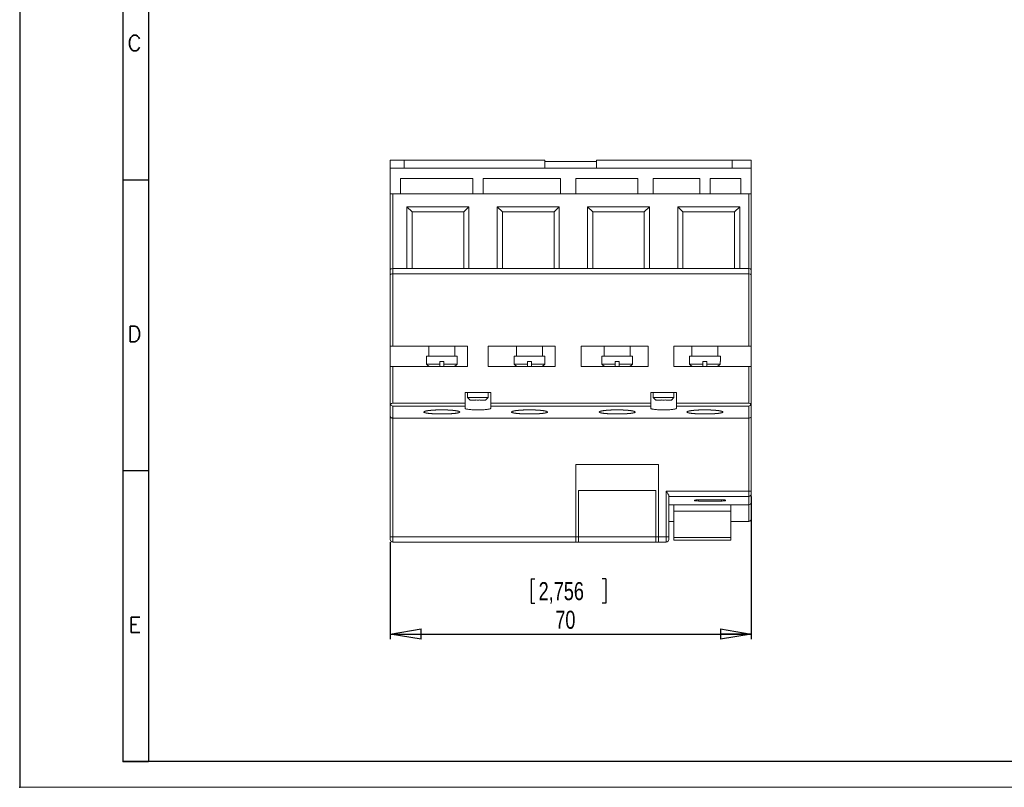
# Model space of a CAD drawing. Header units: millimetres. Extents: x 0 to 420, y 0 to 297.
# Tile 1 of 4: x 0 to 191, y 0 to 149. Entities that reach past the tile are written whole.
import ezdxf

# ---------------------------------------------------------------- set-up
doc = ezdxf.new("R2010")
doc.units = ezdxf.units.MM
doc.header["$PDSIZE"] = -1
doc.layers.add('FORMATO', color=7, linetype='Continuous')
doc.layers.add('LEGENDA', color=7, linetype='Continuous')
doc.styles.add('SLDTEXTSTYLE0', font='ROMANS')
doc.styles.add('SLDTEXTSTYLE3', font='TXT', dxfattribs={"width": 0.75})
doc.dimstyles.new('SLDDIMSTYLE0', dxfattribs={"dimtxt": 3.5, "dimasz": 6, "dimexe": 0, "dimexo": 0.0625, "dimgap": 0.875, "dimtad": 2, "dimrnd": 1e-09, "dimzin": 12, "dimdsep": 46, "dimtxsty": 'SLDTEXTSTYLE3', "dimblk1": 'CLOSED', "dimblk2": 'CLOSED', "dimsah": 1, "dimcen": 0.09, "dimadec": 0, "dimazin": 0, "dimtfac": 1, "dimtofl": 0, "dimtmove": 0, "dimatfit": 3, "dimldrblk": 'CLOSED', "dimfxl": 0, "dimtolj": 1, "dimtzin": 12, "dimarcsym": 0})

# ---------------------------------------------------------------- blocks, each defined once
blk = doc.blocks.new('_CLOSED')
at = {"color": 0, "linetype": 'ByBlock', "lineweight": -2}
for p, q in [((-1, 0.166667), (0, 0)), ((-1, 0.166667), (-1, -0.166667)), ((0, 0), (-1, -0.166667)), ((0, 0), (-1, 0))]:
    blk.add_line(p, q, dxfattribs=at)
blk = doc.blocks.new('*D3')
at = {"layer": 'LEGENDA'}
for p, q in [((141.83, 56.39), (141.83, 28.72)), ((71.83, 47.55), (71.83, 28.72)), ((99.18, 40.4), (99.18, 35.69)), ((99.18, 40.4), (99.89, 40.4)), ((113.65, 40.4), (112.94, 40.4)), ((113.65, 40.4), (113.65, 35.69)), ((99.18, 35.69), (99.89, 35.69)), ((113.65, 35.69), (112.94, 35.69)), ((71.83, 29.72), (141.83, 29.72))]:
    blk.add_line(p, q, dxfattribs=at)
at = {"layer": 'LEGENDA', "xscale": 6, "yscale": 6, "rotation": 180.0000000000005}
blk.add_blockref('_CLOSED', (71.83, 29.72, -13.03), dxfattribs=at)
at = {"layer": 'LEGENDA', "xscale": 6, "yscale": 6}
blk.add_blockref('_CLOSED', (141.83, 29.72, -13.03), dxfattribs=at)
at = {"layer": 'LEGENDA', "char_height": 3.5, "attachment_point": 1, "style": 'SLDTEXTSTYLE3'}
for s, insert in [('2,756', (100.6, 39.78)), ('70', (103.83, 34.23))]:
    blk.add_mtext(s, dxfattribs=dict(at, insert=insert))

msp = doc.modelspace()

# ---------------------------------------------------------------- linework, layer by layer
at = {"color": 7, "linetype": 'Continuous', "lineweight": 15}
for p, q in [((71.833, 121.554), (74.533, 121.554)), ((71.833, 121.554), (71.833, 120.054)), ((74.533, 121.554), (74.533, 120.054)), ((74.533, 121.554), (101.833, 121.554)), ((101.833, 121.354), (101.833, 121.554)), ((101.833, 121.354), (111.833, 121.354)), ((101.833, 120.054), (101.833, 121.354)), ((111.833, 121.554), (111.833, 121.354)), ((111.833, 121.554), (138.133, 121.554)), ((111.833, 121.354), (111.833, 120.054)), ((138.133, 121.554), (141.833, 121.554)), ((138.133, 120.054), (138.133, 121.554)), ((141.833, 121.554), (141.833, 120.054)), ((71.833, 120.054), (74.533, 120.054)), ((71.833, 120.054), (71.833, 115.054)), ((74.533, 120.054), (138.133, 120.054)), ((138.133, 120.054), (141.833, 120.054)), ((141.833, 120.054), (141.833, 115.054)), ((87.833, 118.054), (73.833, 118.054)), ((73.833, 118.054), (73.833, 115.054)), ((87.833, 115.054), (87.833, 118.054)), ((104.833, 118.054), (89.833, 118.054)), ((89.833, 118.054), (89.833, 115.054)), ((104.833, 115.054), (104.833, 118.054)), ((119.833, 118.054), (107.833, 118.054)), ((107.833, 118.054), (107.833, 115.054)), ((119.833, 115.054), (119.833, 118.054)), ((131.833, 118.054), (122.833, 118.054)), ((122.833, 118.054), (122.833, 115.054)), ((131.833, 115.054), (131.833, 118.054)), ((139.833, 118.054), (133.833, 118.054)), ((133.833, 118.054), (133.833, 115.054)), ((139.833, 115.054), (139.833, 118.054)), ((71.833, 115.054), (72.333, 115.054)), ((71.833, 100.347), (71.833, 115.054)), ((72.333, 115.054), (72.333, 100.554)), ((72.333, 115.054), (141.333, 115.054)), ((141.333, 100.554), (141.333, 115.054)), ((141.333, 115.054), (141.833, 115.054)), ((141.833, 115.054), (141.833, 100.347)), ((75.083, 112.554), (87.083, 112.554)), ((75.083, 100.554), (75.083, 112.554)), ((75.083, 112.554), (76.083, 111.554)), ((76.083, 111.554), (76.083, 100.554)), ((86.083, 111.554), (76.083, 111.554)), ((87.083, 112.554), (86.083, 111.554)), ((86.083, 100.554), (86.083, 111.554)), ((87.083, 112.554), (87.083, 100.554)), ((92.583, 112.554), (104.583, 112.554)), ((92.583, 100.554), (92.583, 112.554)), ((92.583, 112.554), (93.583, 111.554)), ((93.583, 111.554), (93.583, 100.554)), ((103.583, 111.554), (93.583, 111.554)), ((104.583, 112.554), (103.583, 111.554)), ((103.583, 100.554), (103.583, 111.554)), ((104.583, 112.554), (104.583, 100.554)), ((110.083, 112.554), (122.083, 112.554)), ((110.083, 100.554), (110.083, 112.554)), ((110.083, 112.554), (111.083, 111.554)), ((111.083, 111.554), (111.083, 100.554)), ((121.083, 111.554), (111.083, 111.554)), ((122.083, 112.554), (121.083, 111.554)), ((121.083, 100.554), (121.083, 111.554)), ((122.083, 112.554), (122.083, 100.554)), ((127.583, 112.554), (139.583, 112.554)), ((127.583, 100.554), (127.583, 112.554)), ((127.583, 112.554), (128.583, 111.554)), ((128.583, 111.554), (128.583, 100.554)), ((138.583, 111.554), (128.583, 111.554)), ((139.583, 112.554), (138.583, 111.554)), ((138.583, 100.554), (138.583, 111.554)), ((139.583, 112.554), (139.583, 100.554)), ((71.833, 99.347), (71.833, 100.347)), ((71.833, 85.554), (71.833, 99.347)), ((72.333, 100.554), (72.333, 99.554)), ((75.083, 100.554), (72.333, 100.554)), ((72.333, 99.554), (72.333, 85.554)), ((141.333, 99.554), (72.333, 99.554)), ((75.083, 100.554), (87.083, 100.554)), ((92.583, 100.554), (87.083, 100.554)), ((92.583, 100.554), (104.583, 100.554)), ((110.083, 100.554), (104.583, 100.554)), ((110.083, 100.554), (122.083, 100.554)), ((127.583, 100.554), (122.083, 100.554)), ((127.583, 100.554), (139.583, 100.554)), ((141.333, 100.554), (139.583, 100.554)), ((141.333, 99.554), (141.333, 100.554)), ((141.333, 85.554), (141.333, 99.554)), ((141.833, 100.347), (141.833, 99.347)), ((141.833, 99.347), (141.833, 85.554)), ((72.333, 85.554), (71.833, 85.554)), ((71.833, 85.554), (71.833, 81.554)), ((86.833, 85.554), (72.333, 85.554)), ((79.333, 85.554), (79.333, 83.554)), ((84.333, 83.554), (84.333, 85.554)), ((86.833, 81.554), (86.833, 85.554)), ((103.833, 85.554), (90.833, 85.554)), ((90.833, 85.554), (90.833, 81.554)), ((96.333, 85.554), (96.333, 83.554)), ((101.333, 83.554), (101.333, 85.554)), ((103.833, 81.554), (103.833, 85.554)), ((121.833, 85.554), (108.833, 85.554)), ((108.833, 85.554), (108.833, 81.554)), ((113.333, 85.554), (113.333, 83.554)), ((118.333, 83.554), (118.333, 85.554)), ((121.833, 81.554), (121.833, 85.554)), ((141.333, 85.554), (126.833, 85.554)), ((126.833, 85.554), (126.833, 81.554)), ((130.333, 85.554), (130.333, 83.554)), ((135.333, 83.554), (135.333, 85.554)), ((141.833, 85.554), (141.333, 85.554)), ((141.833, 81.554), (141.833, 85.554)), ((78.833, 83.554), (78.833, 82.554)), ((84.833, 83.554), (78.833, 83.554)), ((78.86, 82.554), (78.833, 82.554)), ((78.86, 82.554), (78.86, 82.054)), ((82.233, 82.554), (81.433, 82.554)), ((81.433, 82.054), (81.433, 82.554)), ((82.233, 82.554), (82.233, 82.054)), ((84.833, 82.554), (84.806, 82.554)), ((84.806, 82.054), (84.806, 82.554)), ((84.833, 82.554), (84.833, 83.554)), ((95.833, 83.554), (95.833, 82.554)), ((101.833, 83.554), (95.833, 83.554)), ((95.833, 82.554), (95.86, 82.554)), ((95.86, 82.054), (95.86, 82.554)), ((98.433, 82.554), (99.233, 82.554)), ((98.433, 82.554), (98.433, 82.054)), ((99.233, 82.054), (99.233, 82.554)), ((101.806, 82.554), (101.833, 82.554)), ((101.806, 82.554), (101.806, 82.054)), ((101.833, 82.554), (101.833, 83.554)), ((112.833, 83.554), (112.833, 82.554)), ((118.833, 83.554), (112.833, 83.554)), ((112.86, 82.554), (112.833, 82.554)), ((112.86, 82.554), (112.86, 82.054)), ((116.233, 82.554), (115.433, 82.554)), ((115.433, 82.054), (115.433, 82.554)), ((116.233, 82.554), (116.233, 82.054)), ((118.833, 82.554), (118.806, 82.554)), ((118.806, 82.054), (118.806, 82.554)), ((118.833, 82.554), (118.833, 83.554)), ((129.833, 83.554), (129.833, 82.554)), ((135.833, 83.554), (129.833, 83.554)), ((129.833, 82.554), (129.86, 82.554)), ((129.86, 82.054), (129.86, 82.554)), ((132.433, 82.554), (133.233, 82.554)), ((132.433, 82.554), (132.433, 82.054)), ((133.233, 82.054), (133.233, 82.554)), ((135.806, 82.554), (135.833, 82.554)), ((135.806, 82.554), (135.806, 82.054)), ((135.833, 82.554), (135.833, 83.554)), ((71.833, 81.554), (72.333, 81.554)), ((71.833, 74.414), (71.833, 81.554)), ((72.333, 81.554), (72.333, 74.481)), ((72.333, 81.554), (86.833, 81.554)), ((78.86, 82.054), (81.433, 82.054)), ((82.233, 82.054), (84.806, 82.054)), ((90.833, 81.554), (103.833, 81.554)), ((95.86, 82.054), (98.433, 82.054)), ((99.233, 82.054), (101.806, 82.054)), ((108.833, 81.554), (121.833, 81.554)), ((112.86, 82.054), (115.433, 82.054)), ((116.233, 82.054), (118.806, 82.054)), ((126.833, 81.554), (141.333, 81.554)), ((129.86, 82.054), (132.433, 82.054)), ((133.233, 82.054), (135.806, 82.054)), ((141.333, 74.481), (141.333, 81.554)), ((141.333, 81.554), (141.833, 81.554)), ((141.833, 81.554), (141.833, 74.414)), ((91.333, 76.554), (86.333, 76.554)), ((86.333, 76.554), (86.333, 74.481)), ((86.833, 76.554), (86.833, 75.554)), ((90.833, 75.554), (90.833, 76.554)), ((91.333, 76.554), (91.333, 74.481)), ((127.333, 76.554), (122.333, 76.554)), ((122.333, 76.554), (122.333, 74.481)), ((122.833, 76.554), (122.833, 75.554)), ((126.833, 75.554), (126.833, 76.554)), ((127.333, 76.554), (127.333, 74.481)), ((72.333, 74.481), (86.333, 74.481)), ((86.333, 74.481), (86.333, 73.91)), ((86.833, 75.554), (87.333, 75.054)), ((86.833, 75.554), (88.833, 75.554)), ((88.433, 75.054), (87.387, 75.054)), ((88.833, 75.554), (90.833, 75.554)), ((90.279, 75.054), (89.233, 75.054)), ((90.333, 75.054), (90.833, 75.554)), ((91.333, 74.481), (122.333, 74.481)), ((91.333, 73.91), (91.333, 74.481)), ((122.333, 74.481), (122.333, 73.91)), ((122.833, 75.554), (123.333, 75.054)), ((122.833, 75.554), (124.833, 75.554)), ((124.433, 75.054), (123.387, 75.054)), ((124.833, 75.554), (126.833, 75.554)), ((126.279, 75.054), (125.233, 75.054)), ((126.333, 75.054), (126.833, 75.554)), ((127.333, 74.481), (141.333, 74.481)), ((127.333, 73.91), (127.333, 74.481)), ((71.833, 72.02), (71.833, 74.414)), ((86.333, 73.91), (72.333, 73.91)), ((72.333, 73.91), (72.333, 71.554)), ((86.333, 73.496), (86.333, 73.91)), ((122.333, 73.91), (91.333, 73.91)), ((91.333, 73.91), (91.333, 73.496)), ((122.333, 73.496), (122.333, 73.91)), ((141.333, 73.91), (127.333, 73.91)), ((127.333, 73.91), (127.333, 73.496)), ((141.333, 71.554), (141.333, 73.91)), ((141.833, 74.414), (141.833, 72.02)), ((71.833, 48.554), (71.833, 72.02)), ((141.333, 71.554), (72.333, 71.554)), ((72.333, 71.554), (72.333, 48.554)), ((141.333, 57.394), (141.333, 71.554)), ((141.833, 72.02), (141.833, 57.394)), ((123.833, 62.553), (107.833, 62.553)), ((107.833, 62.553), (107.833, 48.554)), ((123.833, 48.554), (123.833, 62.553)), ((108.333, 57.554), (123.333, 57.554)), ((108.333, 57.554), (108.333, 48.554)), ((123.333, 57.554), (123.333, 48.554)), ((125.333, 57.394), (141.333, 57.394)), ((125.333, 48.554), (125.333, 57.394)), ((141.333, 57.394), (141.333, 56.408)), ((141.333, 57.394), (141.833, 57.394)), ((141.833, 56.901), (141.833, 57.394)), ((125.833, 56.528), (125.833, 48.554)), ((141.333, 56.408), (125.833, 56.408)), ((130.833, 55.656), (130.833, 55.597)), ((136.06, 55.761), (131.606, 55.761)), ((131.606, 55.761), (131.606, 55.5)), ((131.606, 55.5), (136.06, 55.5)), ((136.06, 55.761), (136.06, 55.5)), ((136.833, 55.597), (136.833, 55.656)), ((141.333, 54.775), (141.333, 56.408)), ((141.833, 56.901), (141.833, 55.263)), ((125.833, 54.775), (126.833, 54.775)), ((126.833, 54.775), (137.833, 54.775)), ((126.833, 51.554), (126.833, 54.775)), ((126.833, 53.554), (137.833, 53.554)), ((137.833, 54.775), (141.333, 54.775)), ((137.833, 51.554), (137.833, 54.775)), ((141.333, 51.554), (141.333, 54.775)), ((141.833, 55.263), (141.833, 52.054)), ((125.833, 51.554), (126.833, 51.554)), ((126.833, 48.432), (126.833, 51.554)), ((137.833, 51.554), (141.333, 51.554)), ((137.833, 48.432), (137.833, 51.554)), ((71.833, 48.554), (72.333, 48.554)), ((71.833, 48.554), (71.833, 48.054)), ((72.333, 47.554), (72.333, 48.554)), ((72.333, 48.554), (107.833, 48.554)), ((107.833, 48.554), (107.833, 47.554)), ((108.333, 48.554), (107.833, 48.554)), ((108.333, 48.554), (123.333, 48.554)), ((108.333, 47.554), (108.333, 48.554)), ((123.333, 48.554), (123.333, 47.554)), ((123.833, 48.554), (123.333, 48.554)), ((123.833, 48.554), (125.333, 48.554)), ((123.833, 47.554), (123.833, 48.554)), ((125.333, 48.554), (125.333, 47.554)), ((125.333, 48.554), (125.833, 48.554)), ((125.833, 48.054), (125.833, 48.554)), ((126.833, 48.432), (137.833, 48.432)), ((126.833, 47.882), (126.833, 48.432)), ((126.833, 47.882), (137.833, 47.882)), ((137.833, 47.882), (137.833, 48.432)), ((107.833, 47.554), (72.333, 47.554)), ((108.333, 47.554), (107.833, 47.554)), ((123.333, 47.554), (108.333, 47.554)), ((123.833, 47.554), (123.333, 47.554)), ((125.333, 47.554), (123.833, 47.554))]:
    msp.add_line(p, q, dxfattribs=at)
for centre, radius, start, end in [((141.337, 56.905), 0.496, 269.58365, 359.57784), ((141.333, 52.054), 0.5, 270, 0), ((72.333, 48.054), 0.5, 180, 270), ((125.333, 48.054), 0.5, 270, 0)]:
    msp.add_arc(centre, radius, start, end, dxfattribs=at)
for centre, major_axis, ratio, start_param, end_param in [((72.333, 100.347), (0.5, 0), 0.4142136, 1.5707963, 3.1415927), ((72.333, 99.347), (0.5, 0), 0.4142136, 1.5707963, 3.1415927), ((141.333, 100.347), (0.5, 0), 0.4142136, 0, 1.5707963), ((141.333, 99.347), (0.5, 0), 0.4142136, 0, 1.5707963), ((72.333, 73.905), (0, 0.576), 0.8674176, 0, 1.0421679), ((141.333, 73.905), (0, 0.576), 0.8674176, 5.2410174, 6.2831853)]:
    msp.add_ellipse(centre, major_axis=major_axis, ratio=ratio, start_param=start_param, end_param=end_param, dxfattribs=at)
for points in [[(79.365, 81.554), (79.197, 81.721), (79.028, 81.888), (78.86, 82.054)], [(81.433, 82.054), (81.433, 81.888), (81.433, 81.721), (81.433, 81.554)], [(82.233, 81.554), (82.233, 81.721), (82.233, 81.888), (82.233, 82.054)], [(84.806, 82.054), (84.638, 81.888), (84.47, 81.721), (84.301, 81.554)], [(96.365, 81.554), (96.197, 81.721), (96.028, 81.888), (95.86, 82.054)], [(98.433, 82.054), (98.433, 81.888), (98.433, 81.721), (98.433, 81.554)], [(99.233, 81.554), (99.233, 81.721), (99.233, 81.888), (99.233, 82.054)], [(101.806, 82.054), (101.638, 81.888), (101.47, 81.721), (101.301, 81.554)], [(113.365, 81.554), (113.197, 81.721), (113.028, 81.888), (112.86, 82.054)], [(115.433, 82.054), (115.433, 81.888), (115.433, 81.721), (115.433, 81.554)], [(116.233, 81.554), (116.233, 81.721), (116.233, 81.888), (116.233, 82.054)], [(118.806, 82.054), (118.638, 81.888), (118.47, 81.721), (118.301, 81.554)], [(130.365, 81.554), (130.197, 81.721), (130.028, 81.888), (129.86, 82.054)], [(132.433, 82.054), (132.433, 81.888), (132.433, 81.721), (132.433, 81.554)], [(133.233, 81.554), (133.233, 81.721), (133.233, 81.888), (133.233, 82.054)], [(135.806, 82.054), (135.638, 81.888), (135.47, 81.721), (135.301, 81.554)], [(87.387, 75.054), (87.369, 75.072), (87.351, 75.089), (87.333, 75.107)], [(88.433, 75.107), (88.433, 75.089), (88.433, 75.072), (88.433, 75.054)], [(89.233, 75.054), (89.233, 75.072), (89.233, 75.089), (89.233, 75.107)], [(90.333, 75.107), (90.315, 75.089), (90.297, 75.072), (90.279, 75.054)], [(123.387, 75.054), (123.369, 75.072), (123.351, 75.089), (123.333, 75.107)], [(124.433, 75.107), (124.433, 75.089), (124.433, 75.072), (124.433, 75.054)], [(125.233, 75.054), (125.233, 75.072), (125.233, 75.089), (125.233, 75.107)], [(126.333, 75.107), (126.315, 75.089), (126.297, 75.072), (126.279, 75.054)], [(71.833, 74.414), (71.833, 74.339), (71.855, 74.264), (71.901, 74.195)], [(141.833, 74.414), (141.833, 74.339), (141.811, 74.264), (141.765, 74.195)]]:
    msp.add_open_spline(points, degree=3, dxfattribs=at)
for points, knots in [([(87.333, 75.107), (87.333, 75.084), (87.333, 75.051), (87.333, 75.064), (87.333, 75.069)], [0, 0, 0, 0, 0.6661019, 1, 1, 1, 1]), ([(89.233, 75.107), (89.103, 75.073), (88.968, 75.054), (88.699, 75.054), (88.563, 75.073), (88.433, 75.107)], [0, 0, 0, 0, 0.5, 0.5, 1, 1, 1, 1]), ([(90.333, 75.069), (90.333, 75.064), (90.333, 75.051), (90.333, 75.084), (90.333, 75.107)], [0, 0, 0, 0, 0.3338981, 1, 1, 1, 1]), ([(123.333, 75.107), (123.333, 75.084), (123.333, 75.051), (123.333, 75.064), (123.333, 75.069)], [0, 0, 0, 0, 0.6661019, 1, 1, 1, 1]), ([(125.233, 75.107), (125.103, 75.073), (124.968, 75.054), (124.699, 75.054), (124.563, 75.073), (124.433, 75.107)], [0, 0, 0, 0, 0.5, 0.5, 1, 1, 1, 1]), ([(126.333, 75.069), (126.333, 75.064), (126.333, 75.051), (126.333, 75.084), (126.333, 75.107)], [0, 0, 0, 0, 0.3338981, 1, 1, 1, 1]), ([(71.901, 74.195), (71.937, 74.124), (71.989, 74.056), (72.134, 73.948), (72.23, 73.91), (72.333, 73.91)], [0, 0, 0, 0, 0.5, 0.5, 1, 1, 1, 1]), ([(81.369, 73.173), (82.065, 73.173), (82.293, 73.171), (82.742, 73.159), (82.965, 73.151), (83.389, 73.129), (83.59, 73.116), (83.971, 73.084), (84.151, 73.066), (84.473, 73.027), (84.617, 73.006), (84.873, 72.96), (84.981, 72.936), (85.154, 72.886), (85.221, 72.861), (85.311, 72.809), (85.333, 72.783), (85.333, 72.731), (85.311, 72.705), (85.222, 72.655), (85.157, 72.631), (84.982, 72.585), (84.873, 72.563), (84.621, 72.522), (84.477, 72.504), (84.15, 72.469), (83.973, 72.454), (83.594, 72.427), (83.39, 72.416), (82.965, 72.398), (82.746, 72.391), (82.296, 72.382), (82.063, 72.379), (81.605, 72.379), (81.377, 72.382), (80.925, 72.391), (80.703, 72.398), (80.281, 72.416), (80.077, 72.427), (79.694, 72.454), (79.517, 72.469), (79.195, 72.503), (79.047, 72.522), (78.794, 72.563), (78.686, 72.585), (78.511, 72.631), (78.444, 72.655), (78.356, 72.705), (78.333, 72.73), (78.333, 72.783), (78.355, 72.809), (78.444, 72.86), (78.51, 72.886), (78.685, 72.936), (78.792, 72.96), (79.044, 73.005), (79.192, 73.027), (79.514, 73.066), (79.69, 73.084), (80.071, 73.115), (80.276, 73.129), (80.908, 73.162), (81.369, 73.173), (82.065, 73.173)], [-0.0625, -0.0625, 0, 0, 0.03125, 0.03125, 0.0625, 0.0625, 0.09375, 0.09375, 0.125, 0.125, 0.15625, 0.15625, 0.1875, 0.1875, 0.21875, 0.21875, 0.25, 0.25, 0.28125, 0.28125, 0.3125, 0.3125, 0.34375, 0.34375, 0.375, 0.375, 0.40625, 0.40625, 0.4375, 0.4375, 0.46875, 0.46875, 0.5, 0.5, 0.53125, 0.53125, 0.5625, 0.5625, 0.59375, 0.59375, 0.625, 0.625, 0.65625, 0.65625, 0.6875, 0.6875, 0.71875, 0.71875, 0.75, 0.75, 0.78125, 0.78125, 0.8125, 0.8125, 0.84375, 0.84375, 0.875, 0.875, 0.90625, 0.90625, 0.9375, 0.9375, 1, 1, 1.03125, 1.03125]), ([(91.333, 73.496), (91.333, 73.474), (91.317, 73.452), (91.254, 73.411), (91.206, 73.39), (91.082, 73.351), (91.005, 73.332), (90.825, 73.297), (90.72, 73.281), (90.49, 73.251), (90.364, 73.238), (90.091, 73.215), (89.945, 73.205), (89.493, 73.182), (89.162, 73.173), (88.671, 73.173), (88.505, 73.175), (88.183, 73.183), (88.027, 73.189), (87.724, 73.205), (87.577, 73.215), (87.306, 73.238), (87.179, 73.251), (86.946, 73.281), (86.843, 73.297), (86.663, 73.332), (86.585, 73.351), (86.46, 73.39), (86.413, 73.41), (86.349, 73.452), (86.333, 73.474), (86.333, 73.496)], [0, 0, 0, 0, 0.0625, 0.0625, 0.125, 0.125, 0.1875, 0.1875, 0.25, 0.25, 0.3125, 0.3125, 0.375, 0.375, 0.5, 0.5, 0.5625, 0.5625, 0.625, 0.625, 0.6875, 0.6875, 0.75, 0.75, 0.8125, 0.8125, 0.875, 0.875, 0.9375, 0.9375, 1, 1, 1, 1]), ([(98.369, 73.173), (99.065, 73.173), (99.293, 73.171), (99.742, 73.159), (99.965, 73.151), (100.389, 73.129), (100.59, 73.116), (100.971, 73.084), (101.151, 73.066), (101.473, 73.027), (101.617, 73.006), (101.873, 72.96), (101.981, 72.936), (102.154, 72.886), (102.221, 72.861), (102.311, 72.809), (102.333, 72.783), (102.333, 72.731), (102.311, 72.705), (102.222, 72.655), (102.157, 72.631), (101.982, 72.585), (101.873, 72.563), (101.621, 72.522), (101.477, 72.504), (101.15, 72.469), (100.973, 72.454), (100.594, 72.427), (100.39, 72.416), (99.965, 72.398), (99.746, 72.391), (99.296, 72.382), (99.063, 72.379), (98.605, 72.379), (98.377, 72.382), (97.925, 72.391), (97.703, 72.398), (97.281, 72.416), (97.077, 72.427), (96.694, 72.454), (96.517, 72.469), (96.195, 72.503), (96.047, 72.522), (95.794, 72.563), (95.686, 72.585), (95.511, 72.631), (95.444, 72.655), (95.356, 72.705), (95.333, 72.73), (95.333, 72.783), (95.355, 72.809), (95.444, 72.86), (95.51, 72.886), (95.685, 72.936), (95.792, 72.96), (96.044, 73.005), (96.192, 73.027), (96.514, 73.066), (96.69, 73.084), (97.071, 73.115), (97.276, 73.129), (97.908, 73.162), (98.369, 73.173), (99.065, 73.173)], [-0.0625, -0.0625, 0, 0, 0.03125, 0.03125, 0.0625, 0.0625, 0.09375, 0.09375, 0.125, 0.125, 0.15625, 0.15625, 0.1875, 0.1875, 0.21875, 0.21875, 0.25, 0.25, 0.28125, 0.28125, 0.3125, 0.3125, 0.34375, 0.34375, 0.375, 0.375, 0.40625, 0.40625, 0.4375, 0.4375, 0.46875, 0.46875, 0.5, 0.5, 0.53125, 0.53125, 0.5625, 0.5625, 0.59375, 0.59375, 0.625, 0.625, 0.65625, 0.65625, 0.6875, 0.6875, 0.71875, 0.71875, 0.75, 0.75, 0.78125, 0.78125, 0.8125, 0.8125, 0.84375, 0.84375, 0.875, 0.875, 0.90625, 0.90625, 0.9375, 0.9375, 1, 1, 1.03125, 1.03125]), ([(115.369, 73.173), (116.065, 73.173), (116.293, 73.171), (116.742, 73.159), (116.965, 73.151), (117.389, 73.129), (117.59, 73.116), (117.971, 73.084), (118.151, 73.066), (118.473, 73.027), (118.617, 73.006), (118.873, 72.96), (118.981, 72.936), (119.154, 72.886), (119.221, 72.861), (119.311, 72.809), (119.333, 72.783), (119.333, 72.731), (119.311, 72.705), (119.222, 72.655), (119.157, 72.631), (118.982, 72.585), (118.873, 72.563), (118.621, 72.522), (118.477, 72.504), (118.15, 72.469), (117.973, 72.454), (117.594, 72.427), (117.39, 72.416), (116.965, 72.398), (116.746, 72.391), (116.296, 72.382), (116.063, 72.379), (115.605, 72.379), (115.377, 72.382), (114.925, 72.391), (114.703, 72.398), (114.281, 72.416), (114.077, 72.427), (113.694, 72.454), (113.517, 72.469), (113.195, 72.503), (113.047, 72.522), (112.794, 72.563), (112.686, 72.585), (112.511, 72.631), (112.444, 72.655), (112.356, 72.705), (112.333, 72.73), (112.333, 72.783), (112.355, 72.809), (112.444, 72.86), (112.51, 72.886), (112.685, 72.936), (112.792, 72.96), (113.044, 73.005), (113.192, 73.027), (113.514, 73.066), (113.69, 73.084), (114.071, 73.115), (114.276, 73.129), (114.908, 73.162), (115.369, 73.173), (116.065, 73.173)], [-0.0625, -0.0625, 0, 0, 0.03125, 0.03125, 0.0625, 0.0625, 0.09375, 0.09375, 0.125, 0.125, 0.15625, 0.15625, 0.1875, 0.1875, 0.21875, 0.21875, 0.25, 0.25, 0.28125, 0.28125, 0.3125, 0.3125, 0.34375, 0.34375, 0.375, 0.375, 0.40625, 0.40625, 0.4375, 0.4375, 0.46875, 0.46875, 0.5, 0.5, 0.53125, 0.53125, 0.5625, 0.5625, 0.59375, 0.59375, 0.625, 0.625, 0.65625, 0.65625, 0.6875, 0.6875, 0.71875, 0.71875, 0.75, 0.75, 0.78125, 0.78125, 0.8125, 0.8125, 0.84375, 0.84375, 0.875, 0.875, 0.90625, 0.90625, 0.9375, 0.9375, 1, 1, 1.03125, 1.03125]), ([(127.333, 73.496), (127.333, 73.474), (127.317, 73.452), (127.254, 73.411), (127.206, 73.39), (127.082, 73.351), (127.005, 73.332), (126.825, 73.297), (126.72, 73.281), (126.49, 73.251), (126.364, 73.238), (126.091, 73.215), (125.945, 73.205), (125.493, 73.182), (125.162, 73.173), (124.671, 73.173), (124.505, 73.175), (124.183, 73.183), (124.027, 73.189), (123.724, 73.205), (123.577, 73.215), (123.306, 73.238), (123.179, 73.251), (122.946, 73.281), (122.843, 73.297), (122.663, 73.332), (122.585, 73.351), (122.46, 73.39), (122.413, 73.41), (122.349, 73.452), (122.333, 73.474), (122.333, 73.496)], [0, 0, 0, 0, 0.0625, 0.0625, 0.125, 0.125, 0.1875, 0.1875, 0.25, 0.25, 0.3125, 0.3125, 0.375, 0.375, 0.5, 0.5, 0.5625, 0.5625, 0.625, 0.625, 0.6875, 0.6875, 0.75, 0.75, 0.8125, 0.8125, 0.875, 0.875, 0.9375, 0.9375, 1, 1, 1, 1]), ([(132.369, 73.173), (133.065, 73.173), (133.293, 73.171), (133.742, 73.159), (133.965, 73.151), (134.389, 73.129), (134.59, 73.116), (134.971, 73.084), (135.151, 73.066), (135.473, 73.027), (135.617, 73.006), (135.873, 72.96), (135.981, 72.936), (136.154, 72.886), (136.221, 72.861), (136.311, 72.809), (136.333, 72.783), (136.333, 72.731), (136.311, 72.705), (136.222, 72.655), (136.157, 72.631), (135.982, 72.585), (135.873, 72.563), (135.621, 72.522), (135.477, 72.504), (135.15, 72.469), (134.973, 72.454), (134.594, 72.427), (134.39, 72.416), (133.965, 72.398), (133.746, 72.391), (133.296, 72.382), (133.063, 72.379), (132.605, 72.379), (132.377, 72.382), (131.925, 72.391), (131.703, 72.398), (131.281, 72.416), (131.077, 72.427), (130.694, 72.454), (130.517, 72.469), (130.195, 72.503), (130.047, 72.522), (129.794, 72.563), (129.686, 72.585), (129.511, 72.631), (129.444, 72.655), (129.356, 72.705), (129.333, 72.73), (129.333, 72.783), (129.355, 72.809), (129.444, 72.86), (129.51, 72.886), (129.685, 72.936), (129.792, 72.96), (130.044, 73.005), (130.192, 73.027), (130.514, 73.066), (130.69, 73.084), (131.071, 73.115), (131.276, 73.129), (131.908, 73.162), (132.369, 73.173), (133.065, 73.173)], [-0.0625, -0.0625, 0, 0, 0.03125, 0.03125, 0.0625, 0.0625, 0.09375, 0.09375, 0.125, 0.125, 0.15625, 0.15625, 0.1875, 0.1875, 0.21875, 0.21875, 0.25, 0.25, 0.28125, 0.28125, 0.3125, 0.3125, 0.34375, 0.34375, 0.375, 0.375, 0.40625, 0.40625, 0.4375, 0.4375, 0.46875, 0.46875, 0.5, 0.5, 0.53125, 0.53125, 0.5625, 0.5625, 0.59375, 0.59375, 0.625, 0.625, 0.65625, 0.65625, 0.6875, 0.6875, 0.71875, 0.71875, 0.75, 0.75, 0.78125, 0.78125, 0.8125, 0.8125, 0.84375, 0.84375, 0.875, 0.875, 0.90625, 0.90625, 0.9375, 0.9375, 1, 1, 1.03125, 1.03125]), ([(141.765, 74.195), (141.729, 74.124), (141.677, 74.056), (141.532, 73.948), (141.436, 73.91), (141.333, 73.91)], [0, 0, 0, 0, 0.5, 0.5, 1, 1, 1, 1]), ([(72.333, 71.554), (72.254, 71.554), (72.178, 71.572), (72.048, 71.631), (71.995, 71.672), (71.87, 71.807), (71.833, 71.914), (71.833, 72.02)], [0, 0, 0, 0, 0.25, 0.25, 0.5, 0.5, 1, 1, 1, 1]), ([(141.333, 71.554), (141.412, 71.554), (141.488, 71.572), (141.618, 71.631), (141.671, 71.672), (141.796, 71.807), (141.833, 71.914), (141.833, 72.02)], [0, 0, 0, 0, 0.25, 0.25, 0.5, 0.5, 1, 1, 1, 1]), ([(125.833, 56.528), (125.833, 56.578), (125.812, 56.638), (125.747, 56.773), (125.704, 56.846), (125.608, 56.998), (125.556, 57.075), (125.447, 57.233), (125.389, 57.314), (125.333, 57.394)], [0, 0, 0, 0, 0.25, 0.25, 0.5, 0.5, 0.75, 0.75, 1, 1, 1, 1]), ([(131.606, 55.761), (131.503, 55.761), (131.403, 55.758), (131.215, 55.747), (131.13, 55.739), (130.916, 55.71), (130.833, 55.683), (130.833, 55.656)], [0, 0, 0, 0, 0.25, 0.25, 0.5, 0.5, 1, 1, 1, 1]), ([(130.833, 55.597), (130.833, 55.584), (130.853, 55.571), (130.93, 55.547), (130.987, 55.537), (131.2, 55.51), (131.401, 55.5), (131.606, 55.5)], [0, 0, 0, 0, 0.25, 0.25, 0.5, 0.5, 1, 1, 1, 1]), ([(136.833, 55.656), (136.833, 55.669), (136.813, 55.683), (136.736, 55.708), (136.679, 55.719), (136.466, 55.749), (136.265, 55.761), (136.06, 55.761)], [0, 0, 0, 0, 0.25, 0.25, 0.5, 0.5, 1, 1, 1, 1]), ([(136.06, 55.5), (136.163, 55.5), (136.263, 55.502), (136.451, 55.512), (136.536, 55.519), (136.75, 55.545), (136.833, 55.57), (136.833, 55.597)], [0, 0, 0, 0, 0.25, 0.25, 0.5, 0.5, 1, 1, 1, 1]), ([(141.333, 54.775), (141.47, 54.775), (141.603, 54.833), (141.784, 55.016), (141.833, 55.14), (141.833, 55.263)], [0, 0, 0, 0, 0.5, 0.5, 1, 1, 1, 1])]:
    msp.add_open_spline(points, degree=3, knots=knots, dxfattribs=at)
at = {"layer": 'FORMATO'}
for p, q in [((0, 297), (0, 0)), ((20, 287), (20, 5)), ((25, 287), (25, 5)), ((20, 117.8), (25, 117.8)), ((20, 61.4), (25, 61.4)), ((415, 5), (19.916, 5)), ((20, 5), (25, 5))]:
    msp.add_line(p, q, dxfattribs=at)
at = {"layer": 'FORMATO', "lineweight": 0}
msp.add_line((0, 0), (420, 0), dxfattribs=at)
at = {"layer": 'FORMATO', "color": 7}
msp.add_point((0, 0), dxfattribs=at)

# ---------------------------------------------------------------- texts
at = {"layer": 'FORMATO', "char_height": 3, "attachment_point": 1, "style": 'SLDTEXTSTYLE0'}
for s, insert in [('C', (20.927, 145.795)), ('D', (20.927, 89.395)), ('E', (21.077, 32.995))]:
    msp.add_mtext(s, dxfattribs=dict(at, insert=insert))

# ---------------------------------------------------------------- dimensions: what is measured, and where the dimension line sits
at = {"layer": 'LEGENDA'}
dim = msp.add_linear_dim(base=(141.833, 29.72), p1=(71.833, 48.554), p2=(141.833, 57.394), angle=0, dimstyle='SLDDIMSTYLE0', dxfattribs=at)
dim.commit()
dim.dimension.update_dxf_attribs({"geometry": '*D3', "text_midpoint": (106.417, 29.72), "dimtype": 160})

doc.saveas('drawing.dxf')
